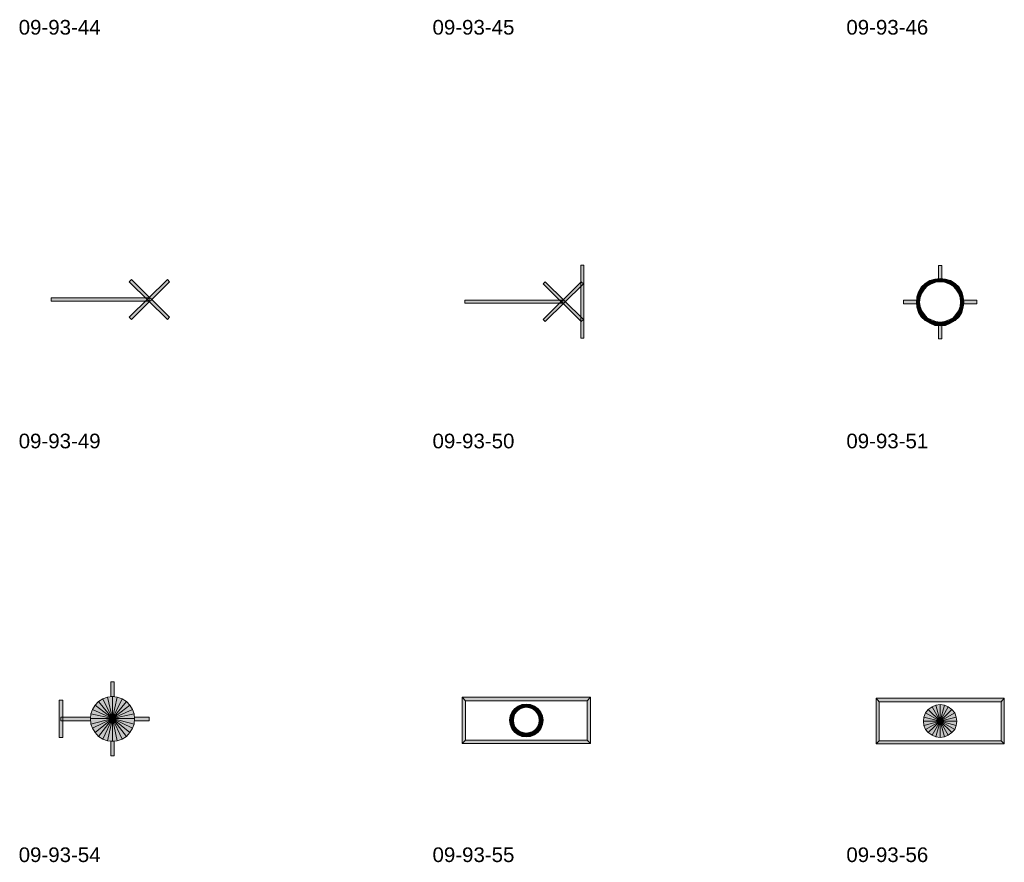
# Model space of a CAD drawing. Header units: millimetres. Extents: x 11 to 308, y -2333 to 36.
# Tile 30 of 85: x 15 to 170, y -1423 to -1291. Entities that reach past the tile are written whole.
import ezdxf

# ---------------------------------------------------------------- set-up
doc = ezdxf.new("R2010")
doc.units = ezdxf.units.MM
doc.layers.add('DGE_DATOS', color=7, linetype='Continuous', lineweight=0)
doc.layers.add('DGE_SIMBOLOS', color=7, linetype='Continuous', lineweight=0)
doc.styles.add('DGE_ARIAL', font='arial.ttf')

# ---------------------------------------------------------------- blocks, each defined once
blk = doc.blocks.new('DGE_09_93_49')
at = {"layer": 'DGE_SIMBOLOS', "true_color": 0x000000}
for points in [[(8.37, 3.51), (2.7, -2.76), (2.36, -2.42), (8.37, 3.51)], [(2.7, 3.51), (2.36, 3.17), (8.71, -2.42), (2.7, 3.51)], [(2.36, 3.17), (8.71, -2.42), (8.37, -2.76), (2.36, 3.17)], [(8.71, 3.17), (8.37, 3.51), (2.7, -2.76), (8.71, 3.17)], [(-9.92, 0.55), (-9.92, 0.12), (5.49, 0.55), (-9.92, 0.55)], [(-9.92, 0.12), (5.49, 0.55), (5.49, 0.12), (-9.92, 0.12)]]:
    blk.add_hatch(color=18, dxfattribs=at).paths.add_polyline_path(points, flags=0)
at = {"layer": 'DGE_SIMBOLOS', "color": 18, "lineweight": 9, "true_color": 0x000000}
for points in [[(8.71, 3.17), (2.7, -2.76), (2.36, -2.42), (8.37, 3.51), (8.71, 3.17)], [(2.7, 3.51), (8.71, -2.42), (8.37, -2.76), (2.36, 3.17), (2.7, 3.51)], [(-9.92, 0.63), (5.49, 0.63), (5.49, 0.12), (-9.92, 0.12), (-9.92, 0.63)]]:
    blk.add_lwpolyline(points, close=True, dxfattribs=at)
blk = doc.blocks.new('DGE_09_93_50')
at = {"layer": 'DGE_SIMBOLOS', "true_color": 0x000000}
for points in [[(8.79, 5.8), (8.28, 5.8), (8.79, -5.72), (8.79, 5.8)], [(8.28, 5.8), (8.79, -5.72), (8.28, -5.72), (8.28, 5.8)], [(8.37, 3.17), (2.7, -3.09), (2.36, -2.76), (8.37, 3.17)], [(2.7, 3.17), (2.36, 2.83), (8.71, -2.76), (2.7, 3.17)], [(8.71, 2.83), (8.37, 3.17), (2.7, -3.09), (8.71, 2.83)], [(2.36, 2.83), (8.71, -2.76), (8.37, -3.09), (2.36, 2.83)], [(-9.92, 0.21), (-9.92, -0.22), (5.49, 0.21), (-9.92, 0.21)], [(-9.92, -0.22), (5.49, 0.21), (5.49, -0.22), (-9.92, -0.22)]]:
    blk.add_hatch(color=18, dxfattribs=at).paths.add_polyline_path(points, flags=0)
at = {"layer": 'DGE_SIMBOLOS', "color": 18, "lineweight": 9, "true_color": 0x000000}
for points in [[(8.79, 5.8), (8.79, -5.72), (8.28, -5.72), (8.28, 5.8), (8.79, 5.8)], [(8.71, 2.83), (2.7, -3.09), (2.36, -2.76), (8.37, 3.17), (8.71, 2.83)], [(2.7, 3.17), (8.71, -2.76), (8.37, -3.09), (2.36, 2.83), (2.7, 3.17)], [(-9.92, 0.29), (5.49, 0.29), (5.49, -0.22), (-9.92, -0.22), (-9.92, 0.29)]]:
    blk.add_lwpolyline(points, close=True, dxfattribs=at)
blk = doc.blocks.new('DGE_09_93_51')
at = {"layer": 'DGE_SIMBOLOS', "true_color": 0x000000}
for points in [[(-0.52, 3.42), (-0.01, 3.42), (-0.52, 5.71), (-0.52, 3.42)], [(-0.01, 3.42), (-0.52, 5.71), (-0.01, 5.71), (-0.01, 3.42)], [(-1.88, 3.34), (-1.62, 2.83), (-2.64, 2.92), (-1.88, 3.34)], [(-1.11, 3.59), (-0.95, 3.09), (-1.88, 3.34), (-1.11, 3.59)], [(-0.95, 3.09), (-1.88, 3.34), (-1.62, 2.83), (-0.95, 3.09)], [(-0.27, 3.68), (-0.27, 3.17), (-1.11, 3.59), (-0.27, 3.68)], [(-0.27, 3.17), (-1.11, 3.59), (-0.95, 3.09), (-0.27, 3.17)], [(0.58, 3.59), (0.41, 3.09), (-0.27, 3.68), (0.58, 3.59)], [(0.41, 3.09), (-0.27, 3.68), (-0.27, 3.17), (0.41, 3.09)], [(1.09, 2.83), (0.58, 3.59), (0.41, 3.09), (1.09, 2.83)], [(1.34, 3.34), (1.09, 2.83), (0.58, 3.59), (1.34, 3.34)], [(1.76, 2.49), (1.34, 3.34), (1.09, 2.83), (1.76, 2.49)], [(2.1, 2.92), (1.76, 2.49), (1.34, 3.34), (2.1, 2.92)], [(-3.65, 1.56), (-3.15, 1.39), (-3.91, 0.8), (-3.65, 1.56)], [(-3.23, 2.32), (-2.72, 1.99), (-3.65, 1.56), (-3.23, 2.32)], [(-2.72, 1.99), (-3.65, 1.56), (-3.15, 1.39), (-2.72, 1.99)], [(-2.64, 2.92), (-2.22, 2.49), (-3.23, 2.32), (-2.64, 2.92)], [(-2.22, 2.49), (-3.23, 2.32), (-2.72, 1.99), (-2.22, 2.49)], [(-1.62, 2.83), (-2.64, 2.92), (-2.22, 2.49), (-1.62, 2.83)], [(2.27, 1.99), (2.1, 2.92), (1.76, 2.49), (2.27, 1.99)], [(2.7, 2.32), (2.27, 1.99), (2.1, 2.92), (2.7, 2.32)], [(2.61, 1.39), (2.7, 2.32), (2.27, 1.99), (2.61, 1.39)], [(3.12, 1.56), (2.61, 1.39), (2.7, 2.32), (3.12, 1.56)], [(2.86, 0.72), (3.12, 1.56), (2.61, 1.39), (2.86, 0.72)], [(3.37, 0.8), (2.86, 0.72), (3.12, 1.56), (3.37, 0.8)], [(-3.74, -0.3), (-3.74, 0.29), (-6.03, -0.3), (-3.74, -0.3)], [(-3.74, 0.29), (-6.03, -0.3), (-6.03, 0.29), (-3.74, 0.29)], [(-3.91, 0.8), (-3.4, 0.72), (-3.99, -0.05), (-3.91, 0.8)], [(-3.4, 0.72), (-3.99, -0.05), (-3.49, -0.05), (-3.4, 0.72)], [(-3.15, 1.39), (-3.91, 0.8), (-3.4, 0.72), (-3.15, 1.39)], [(2.95, -0.05), (3.37, 0.8), (2.86, 0.72), (2.95, -0.05)], [(3.46, -0.05), (2.95, -0.05), (3.37, 0.8), (3.46, -0.05)], [(3.2, 0.29), (3.2, -0.3), (5.49, 0.29), (3.2, 0.29)], [(3.2, -0.3), (5.49, 0.29), (5.49, -0.3), (3.2, -0.3)], [(-3.99, -0.05), (-3.49, -0.05), (-3.91, -0.89), (-3.99, -0.05)], [(-3.49, -0.05), (-3.91, -0.89), (-3.4, -0.72), (-3.49, -0.05)], [(-3.91, -0.89), (-3.4, -0.72), (-3.65, -1.66), (-3.91, -0.89)], [(-3.4, -0.72), (-3.65, -1.66), (-3.15, -1.4), (-3.4, -0.72)], [(-3.65, -1.66), (-3.15, -1.4), (-3.23, -2.33), (-3.65, -1.66)], [(-3.15, -1.4), (-3.23, -2.33), (-2.72, -1.99), (-3.15, -1.4)], [(2.27, -1.99), (3.12, -1.66), (2.61, -1.4), (2.27, -1.99)], [(2.61, -1.4), (3.37, -0.89), (2.86, -0.72), (2.61, -1.4)], [(3.12, -1.66), (2.61, -1.4), (3.37, -0.89), (3.12, -1.66)], [(3.37, -0.89), (2.86, -0.72), (3.46, -0.05), (3.37, -0.89)], [(2.86, -0.72), (3.46, -0.05), (2.95, -0.05), (2.86, -0.72)], [(-3.23, -2.33), (-2.72, -1.99), (-2.64, -2.93), (-3.23, -2.33)], [(-2.72, -1.99), (-2.64, -2.93), (-2.22, -2.5), (-2.72, -1.99)], [(-2.64, -2.93), (-2.22, -2.5), (-1.88, -3.35), (-2.64, -2.93)], [(-2.22, -2.5), (-1.88, -3.35), (-1.62, -2.93), (-2.22, -2.5)], [(-1.88, -3.35), (-1.62, -2.93), (-1.11, -3.69), (-1.88, -3.35)], [(-1.62, -2.93), (-1.11, -3.69), (-0.95, -3.09), (-1.62, -2.93)], [(0.41, -3.09), (1.34, -3.35), (1.09, -2.93), (0.41, -3.09)], [(1.09, -2.93), (2.1, -2.93), (1.76, -2.5), (1.09, -2.93)], [(1.34, -3.35), (1.09, -2.93), (2.1, -2.93), (1.34, -3.35)], [(1.76, -2.5), (2.7, -2.33), (2.27, -1.99), (1.76, -2.5)], [(2.1, -2.93), (1.76, -2.5), (2.7, -2.33), (2.1, -2.93)], [(2.7, -2.33), (2.27, -1.99), (3.12, -1.66), (2.7, -2.33)], [(-1.11, -3.69), (-0.95, -3.09), (-0.27, -3.77), (-1.11, -3.69)], [(-0.95, -3.09), (-0.27, -3.77), (-0.27, -3.18), (-0.95, -3.09)], [(-0.01, -3.43), (-0.52, -3.43), (-0.01, -5.8), (-0.01, -3.43)], [(-0.52, -3.43), (-0.01, -5.8), (-0.52, -5.8), (-0.52, -3.43)], [(-0.27, -3.18), (0.58, -3.69), (0.41, -3.09), (-0.27, -3.18)], [(-0.27, -3.77), (-0.27, -3.18), (0.58, -3.69), (-0.27, -3.77)], [(0.58, -3.69), (0.41, -3.09), (1.34, -3.35), (0.58, -3.69)]]:
    blk.add_hatch(color=18, dxfattribs=at).paths.add_polyline_path(points, flags=0)
at = {"layer": 'DGE_SIMBOLOS', "color": 18, "lineweight": 9, "true_color": 0x000000}
for points in [[(-0.52, 3.42), (-0.52, 5.71), (-0.01, 5.71), (-0.01, 3.42), (-0.52, 3.42)], [(-1.88, 3.34), (-2.64, 2.92), (-2.3, 2.49), (-1.62, 2.83), (-1.88, 3.34)], [(-1.11, 3.59), (-1.88, 3.34), (-1.62, 2.83), (-0.95, 3.09), (-1.11, 3.59)], [(-0.27, 3.68), (-1.11, 3.59), (-0.95, 3.09), (-0.27, 3.17), (-0.27, 3.68)], [(0.58, 3.59), (-0.27, 3.68), (-0.27, 3.17), (0.41, 3.09), (0.58, 3.59)], [(1.34, 3.34), (0.58, 3.59), (0.41, 3.09), (1.09, 2.83), (1.34, 3.34)], [(2.1, 2.92), (1.34, 3.34), (1.09, 2.83), (1.76, 2.49), (2.1, 2.92)], [(-3.65, 1.56), (-3.91, 0.8), (-3.4, 0.72), (-3.15, 1.39), (-3.65, 1.56)], [(-3.23, 2.32), (-3.65, 1.56), (-3.15, 1.39), (-2.72, 1.99), (-3.23, 2.32)], [(-2.64, 2.92), (-3.23, 2.32), (-2.72, 1.99), (-2.3, 2.49), (-2.64, 2.92)], [(2.7, 2.32), (2.1, 2.92), (1.76, 2.49), (2.19, 1.99), (2.7, 2.32)], [(3.12, 1.56), (2.7, 2.32), (2.19, 1.99), (2.61, 1.39), (3.12, 1.56)], [(3.37, 0.8), (3.12, 1.56), (2.61, 1.39), (2.86, 0.72), (3.37, 0.8)], [(-3.74, -0.3), (-6.03, -0.3), (-6.03, 0.29), (-3.74, 0.29), (-3.74, -0.3)], [(-3.91, 0.8), (-3.99, -0.05), (-3.49, -0.05), (-3.4, 0.72), (-3.91, 0.8)], [(3.46, -0.05), (3.37, 0.8), (2.86, 0.72), (2.95, -0.05), (3.46, -0.05)], [(3.2, 0.29), (5.49, 0.29), (5.49, -0.3), (3.2, -0.3), (3.2, 0.29)], [(-3.99, -0.05), (-3.91, -0.81), (-3.4, -0.72), (-3.49, -0.05), (-3.99, -0.05)], [(-3.91, -0.81), (-3.65, -1.66), (-3.15, -1.4), (-3.4, -0.72), (-3.91, -0.81)], [(-3.65, -1.66), (-3.23, -2.33), (-2.72, -1.99), (-3.15, -1.4), (-3.65, -1.66)], [(2.7, -2.33), (3.12, -1.66), (2.61, -1.4), (2.19, -1.99), (2.7, -2.33)], [(3.12, -1.66), (3.37, -0.81), (2.86, -0.72), (2.61, -1.4), (3.12, -1.66)], [(3.37, -0.81), (3.46, -0.05), (2.95, -0.05), (2.86, -0.72), (3.37, -0.81)], [(-3.23, -2.33), (-2.64, -2.93), (-2.3, -2.5), (-2.72, -1.99), (-3.23, -2.33)], [(-2.64, -2.93), (-1.88, -3.35), (-1.62, -2.84), (-2.3, -2.5), (-2.64, -2.93)], [(-1.88, -3.35), (-1.11, -3.69), (-0.95, -3.09), (-1.62, -2.84), (-1.88, -3.35)], [(0.58, -3.69), (1.34, -3.35), (1.09, -2.84), (0.41, -3.09), (0.58, -3.69)], [(1.34, -3.35), (2.1, -2.93), (1.76, -2.5), (1.09, -2.84), (1.34, -3.35)], [(2.1, -2.93), (2.7, -2.33), (2.19, -1.99), (1.76, -2.5), (2.1, -2.93)], [(-1.11, -3.69), (-0.27, -3.77), (-0.27, -3.18), (-0.95, -3.09), (-1.11, -3.69)], [(-0.01, -3.43), (-0.01, -5.8), (-0.52, -5.8), (-0.52, -3.43), (-0.01, -3.43)], [(-0.27, -3.77), (0.58, -3.69), (0.41, -3.09), (-0.27, -3.18), (-0.27, -3.77)]]:
    blk.add_lwpolyline(points, close=True, dxfattribs=at)
blk = doc.blocks.new('DGE_09_93_54')
at = {"layer": 'DGE_SIMBOLOS', "true_color": 0x000000}
for points in [[(-0.52, 3), (-0.01, 3), (-0.52, 5.29), (-0.52, 3)], [(-0.01, 3), (-0.52, 5.29), (-0.01, 5.29), (-0.01, 3)], [(-8.06, 2.41), (-8.65, 2.41), (-8.06, -3.43), (-8.06, 2.41)], [(-8.65, 2.41), (-8.06, -3.43), (-8.65, -3.43), (-8.65, 2.41)], [(-2.98, 1.65), (-3.4, 0.97), (-0.27, -0.47), (-2.98, 1.65)], [(-2.47, 2.24), (-2.98, 1.65), (-0.27, -0.47), (-2.47, 2.24)], [(-1.79, 2.66), (-2.47, 2.24), (-0.27, -0.47), (-1.79, 2.66)], [(-1.03, 2.92), (-1.79, 2.66), (-0.27, -0.47), (-1.03, 2.92)], [(-0.27, 3), (-1.03, 2.92), (-0.27, -0.47), (-0.27, 3)], [(0.49, 2.92), (-0.27, 3), (-0.27, -0.47), (0.49, 2.92)], [(1.26, 2.66), (0.49, 2.92), (-0.27, -0.47), (1.26, 2.66)], [(1.93, 2.24), (1.26, 2.66), (-0.27, -0.47), (1.93, 2.24)], [(2.44, 1.65), (1.93, 2.24), (-0.27, -0.47), (2.44, 1.65)], [(2.86, 0.97), (2.44, 1.65), (-0.27, -0.47), (2.86, 0.97)], [(-3.65, 0.29), (-3.74, -0.47), (-0.27, -0.47), (-3.65, 0.29)], [(-3.4, 0.97), (-3.65, 0.29), (-0.27, -0.47), (-3.4, 0.97)], [(3.12, 0.29), (2.86, 0.97), (-0.27, -0.47), (3.12, 0.29)], [(3.2, -0.47), (3.12, 0.29), (-0.27, -0.47), (3.2, -0.47)], [(-8.4, -0.22), (-8.4, -0.81), (-3.74, -0.22), (-8.4, -0.22)], [(-8.4, -0.81), (-3.74, -0.22), (-3.74, -0.81), (-8.4, -0.81)], [(-3.74, -0.47), (-3.65, -1.32), (-0.27, -0.47), (-3.74, -0.47)], [(-3.65, -1.32), (-3.4, -1.99), (-0.27, -0.47), (-3.65, -1.32)], [(-3.4, -1.99), (-2.98, -2.67), (-0.27, -0.47), (-3.4, -1.99)], [(-2.98, -2.67), (-2.47, -3.26), (-0.27, -0.47), (-2.98, -2.67)], [(-2.47, -3.26), (-1.79, -3.69), (-0.27, -0.47), (-2.47, -3.26)], [(-1.79, -3.69), (-1.03, -3.94), (-0.27, -0.47), (-1.79, -3.69)], [(-1.03, -3.94), (-0.27, -4.03), (-0.27, -0.47), (-1.03, -3.94)], [(-0.27, -4.03), (0.49, -3.94), (-0.27, -0.47), (-0.27, -4.03)], [(0.49, -3.94), (1.26, -3.69), (-0.27, -0.47), (0.49, -3.94)], [(1.26, -3.69), (1.93, -3.26), (-0.27, -0.47), (1.26, -3.69)], [(1.93, -3.26), (2.44, -2.67), (-0.27, -0.47), (1.93, -3.26)], [(2.44, -2.67), (2.86, -1.99), (-0.27, -0.47), (2.44, -2.67)], [(2.86, -1.99), (3.12, -1.32), (-0.27, -0.47), (2.86, -1.99)], [(3.12, -1.32), (3.2, -0.47), (-0.27, -0.47), (3.12, -1.32)], [(3.2, -0.22), (3.2, -0.81), (5.49, -0.22), (3.2, -0.22)], [(3.2, -0.81), (5.49, -0.22), (5.49, -0.81), (3.2, -0.81)], [(-0.01, -4.03), (-0.52, -4.03), (-0.01, -6.31), (-0.01, -4.03)], [(-0.52, -4.03), (-0.01, -6.31), (-0.52, -6.31), (-0.52, -4.03)]]:
    blk.add_hatch(color=18, dxfattribs=at).paths.add_polyline_path(points, flags=0)
at = {"layer": 'DGE_SIMBOLOS', "color": 18, "lineweight": 9, "true_color": 0x000000}
for points in [[(-0.52, 3), (-0.52, 5.29), (-0.01, 5.29), (-0.01, 3), (-0.52, 3)], [(-8.06, 2.41), (-8.06, -3.43), (-8.65, -3.43), (-8.65, 2.41), (-8.06, 2.41)], [(-2.98, 1.65), (-3.4, 0.97), (-0.27, -0.47), (-2.98, 1.65)], [(-2.47, 2.24), (-2.98, 1.65), (-0.27, -0.47), (-2.47, 2.24)], [(-1.79, 2.66), (-2.47, 2.24), (-0.27, -0.47), (-1.79, 2.66)], [(-1.03, 2.92), (-1.79, 2.66), (-0.27, -0.47), (-1.03, 2.92)], [(-0.27, 3), (-1.03, 2.92), (-0.27, -0.47), (-0.27, 3)], [(0.49, 2.92), (-0.27, 3), (-0.27, -0.47), (0.49, 2.92)], [(1.26, 2.66), (0.49, 2.92), (-0.27, -0.47), (1.26, 2.66)], [(1.93, 2.24), (1.26, 2.66), (-0.27, -0.47), (1.93, 2.24)], [(2.44, 1.65), (1.93, 2.24), (-0.27, -0.47), (2.44, 1.65)], [(2.86, 0.97), (2.44, 1.65), (-0.27, -0.47), (2.86, 0.97)], [(-3.65, 0.29), (-3.74, -0.47), (-0.27, -0.47), (-3.65, 0.29)], [(-3.4, 0.97), (-3.65, 0.29), (-0.27, -0.47), (-3.4, 0.97)], [(3.12, 0.29), (2.86, 0.97), (-0.27, -0.47), (3.12, 0.29)], [(3.2, -0.47), (3.12, 0.29), (-0.27, -0.47), (3.2, -0.47)], [(-8.4, -0.22), (-3.74, -0.22), (-3.74, -0.81), (-8.4, -0.81), (-8.4, -0.22)], [(-3.74, -0.47), (-3.65, -1.32), (-0.27, -0.47), (-3.74, -0.47)], [(-3.65, -1.32), (-3.4, -1.99), (-0.27, -0.47), (-3.65, -1.32)], [(-3.4, -1.99), (-2.98, -2.67), (-0.27, -0.47), (-3.4, -1.99)], [(-2.98, -2.67), (-2.47, -3.26), (-0.27, -0.47), (-2.98, -2.67)], [(-2.47, -3.26), (-1.79, -3.69), (-0.27, -0.47), (-2.47, -3.26)], [(-1.79, -3.69), (-1.03, -3.94), (-0.27, -0.47), (-1.79, -3.69)], [(-1.03, -3.94), (-0.27, -4.03), (-0.27, -0.47), (-1.03, -3.94)], [(-0.27, -4.03), (0.49, -3.94), (-0.27, -0.47), (-0.27, -4.03)], [(0.49, -3.94), (1.26, -3.69), (-0.27, -0.47), (0.49, -3.94)], [(1.26, -3.69), (1.93, -3.26), (-0.27, -0.47), (1.26, -3.69)], [(1.93, -3.26), (2.44, -2.67), (-0.27, -0.47), (1.93, -3.26)], [(2.44, -2.67), (2.86, -1.99), (-0.27, -0.47), (2.44, -2.67)], [(2.86, -1.99), (3.12, -1.32), (-0.27, -0.47), (2.86, -1.99)], [(3.12, -1.32), (3.2, -0.47), (-0.27, -0.47), (3.12, -1.32)], [(3.2, -0.22), (5.49, -0.22), (5.49, -0.81), (3.2, -0.81), (3.2, -0.22)], [(-0.01, -4.03), (-0.01, -6.31), (-0.52, -6.31), (-0.52, -4.03), (-0.01, -4.03)]]:
    blk.add_lwpolyline(points, close=True, dxfattribs=at)
blk = doc.blocks.new('DGE_09_93_55')
at = {"layer": 'DGE_SIMBOLOS', "true_color": 0x000000}
for points in [[(-10.34, 2.92), (-9.84, 2.32), (9.81, 2.92), (-10.34, 2.92)], [(-10.34, -4.36), (-9.84, -3.86), (-10.34, 2.92), (-10.34, -4.36)], [(-9.84, -3.86), (-10.34, 2.92), (-9.84, 2.32), (-9.84, -3.86)], [(-9.84, 2.32), (9.81, 2.92), (9.3, 2.32), (-9.84, 2.32)], [(-0.95, 1.73), (-0.78, 1.22), (-1.54, 1.48), (-0.95, 1.73)], [(-0.27, 1.82), (-0.27, 1.31), (-0.95, 1.73), (-0.27, 1.82)], [(-0.27, 1.31), (-0.95, 1.73), (-0.78, 1.22), (-0.27, 1.31)], [(0.41, 1.73), (0.24, 1.22), (-0.27, 1.82), (0.41, 1.73)], [(0.24, 1.22), (-0.27, 1.82), (-0.27, 1.31), (0.24, 1.22)], [(0.75, 0.97), (0.41, 1.73), (0.24, 1.22), (0.75, 0.97)], [(1, 1.48), (0.75, 0.97), (0.41, 1.73), (1, 1.48)], [(9.81, 2.92), (9.3, 2.32), (9.81, -4.36), (9.81, 2.92)], [(9.3, 2.32), (9.81, -4.36), (9.3, -3.86), (9.3, 2.32)], [(-2.47, 0.55), (-2.05, 0.29), (-2.81, -0.05), (-2.47, 0.55)], [(-2.05, 0.29), (-2.81, -0.05), (-2.22, -0.22), (-2.05, 0.29)], [(-2.13, 1.05), (-1.71, 0.72), (-2.47, 0.55), (-2.13, 1.05)], [(-1.71, 0.72), (-2.47, 0.55), (-2.05, 0.29), (-1.71, 0.72)], [(-1.54, 1.48), (-1.28, 0.97), (-2.13, 1.05), (-1.54, 1.48)], [(-1.28, 0.97), (-2.13, 1.05), (-1.71, 0.72), (-1.28, 0.97)], [(-0.78, 1.22), (-1.54, 1.48), (-1.28, 0.97), (-0.78, 1.22)], [(1.17, 0.72), (1, 1.48), (0.75, 0.97), (1.17, 0.72)], [(1.59, 1.05), (1.17, 0.72), (1, 1.48), (1.59, 1.05)], [(1.51, 0.29), (1.59, 1.05), (1.17, 0.72), (1.51, 0.29)], [(2.02, 0.55), (1.51, 0.29), (1.59, 1.05), (2.02, 0.55)], [(1.68, -0.22), (2.02, 0.55), (1.51, 0.29), (1.68, -0.22)], [(2.27, -0.05), (1.68, -0.22), (2.02, 0.55), (2.27, -0.05)], [(-2.81, -0.05), (-2.22, -0.22), (-2.89, -0.72), (-2.81, -0.05)], [(-2.22, -0.22), (-2.89, -0.72), (-2.3, -0.72), (-2.22, -0.22)], [(-2.89, -0.72), (-2.3, -0.72), (-2.81, -1.4), (-2.89, -0.72)], [(-2.3, -0.72), (-2.81, -1.4), (-2.22, -1.32), (-2.3, -0.72)], [(-2.81, -1.4), (-2.22, -1.32), (-2.47, -2.08), (-2.81, -1.4)], [(-2.22, -1.32), (-2.47, -2.08), (-2.05, -1.74), (-2.22, -1.32)], [(1.51, -1.74), (2.27, -1.4), (1.68, -1.32), (1.51, -1.74)], [(2.02, -2.08), (1.51, -1.74), (2.27, -1.4), (2.02, -2.08)], [(1.76, -0.72), (2.27, -0.05), (1.68, -0.22), (1.76, -0.72)], [(2.27, -1.4), (1.68, -1.32), (2.36, -0.72), (2.27, -1.4)], [(1.68, -1.32), (2.36, -0.72), (1.76, -0.72), (1.68, -1.32)], [(2.36, -0.72), (1.76, -0.72), (2.27, -0.05), (2.36, -0.72)], [(-2.47, -2.08), (-2.05, -1.74), (-2.13, -2.59), (-2.47, -2.08)], [(-2.05, -1.74), (-2.13, -2.59), (-1.71, -2.16), (-2.05, -1.74)], [(-2.13, -2.59), (-1.71, -2.16), (-1.54, -3.01), (-2.13, -2.59)], [(-1.71, -2.16), (-1.54, -3.01), (-1.28, -2.5), (-1.71, -2.16)], [(-1.54, -3.01), (-1.28, -2.5), (-0.95, -3.26), (-1.54, -3.01)], [(-1.28, -2.5), (-0.95, -3.26), (-0.78, -2.67), (-1.28, -2.5)], [(-0.95, -3.26), (-0.78, -2.67), (-0.27, -3.35), (-0.95, -3.26)], [(-0.78, -2.67), (-0.27, -3.35), (-0.27, -2.76), (-0.78, -2.67)], [(-0.27, -2.76), (0.41, -3.26), (0.24, -2.67), (-0.27, -2.76)], [(-0.27, -3.35), (-0.27, -2.76), (0.41, -3.26), (-0.27, -3.35)], [(0.24, -2.67), (1, -3.01), (0.75, -2.5), (0.24, -2.67)], [(0.41, -3.26), (0.24, -2.67), (1, -3.01), (0.41, -3.26)], [(0.75, -2.5), (1.59, -2.59), (1.17, -2.16), (0.75, -2.5)], [(1, -3.01), (0.75, -2.5), (1.59, -2.59), (1, -3.01)], [(1.17, -2.16), (2.02, -2.08), (1.51, -1.74), (1.17, -2.16)], [(1.59, -2.59), (1.17, -2.16), (2.02, -2.08), (1.59, -2.59)], [(9.81, -4.36), (9.3, -3.86), (-10.34, -4.36), (9.81, -4.36)], [(9.3, -3.86), (-10.34, -4.36), (-9.84, -3.86), (9.3, -3.86)]]:
    blk.add_hatch(color=18, dxfattribs=at).paths.add_polyline_path(points, flags=0)
at = {"layer": 'DGE_SIMBOLOS', "color": 18, "lineweight": 9, "true_color": 0x000000}
for points in [[(-10.34, 2.92), (9.81, 2.92), (9.3, 2.32), (-9.84, 2.32), (-10.34, 2.92)], [(-10.34, -4.36), (-10.34, 2.92), (-9.84, 2.32), (-9.84, -3.86), (-10.34, -4.36)], [(-0.95, 1.73), (-1.54, 1.48), (-1.28, 1.05), (-0.78, 1.22), (-0.95, 1.73)], [(-0.27, 1.82), (-0.95, 1.73), (-0.78, 1.22), (-0.27, 1.31), (-0.27, 1.82)], [(0.41, 1.73), (-0.27, 1.82), (-0.27, 1.31), (0.24, 1.22), (0.41, 1.73)], [(1, 1.48), (0.41, 1.73), (0.24, 1.22), (0.75, 1.05), (1, 1.48)], [(9.81, 2.92), (9.81, -4.36), (9.3, -3.86), (9.3, 2.32), (9.81, 2.92)], [(-2.55, 0.55), (-2.81, -0.05), (-2.22, -0.22), (-2.05, 0.29), (-2.55, 0.55)], [(-2.13, 1.05), (-2.55, 0.55), (-2.05, 0.29), (-1.71, 0.72), (-2.13, 1.05)], [(-1.54, 1.48), (-2.13, 1.05), (-1.71, 0.72), (-1.28, 1.05), (-1.54, 1.48)], [(1.59, 1.05), (1, 1.48), (0.75, 1.05), (1.17, 0.72), (1.59, 1.05)], [(2.02, 0.55), (1.59, 1.05), (1.17, 0.72), (1.51, 0.29), (2.02, 0.55)], [(2.27, -0.05), (2.02, 0.55), (1.51, 0.29), (1.68, -0.22), (2.27, -0.05)], [(-2.81, -0.05), (-2.89, -0.72), (-2.3, -0.72), (-2.22, -0.22), (-2.81, -0.05)], [(-2.89, -0.72), (-2.81, -1.4), (-2.22, -1.23), (-2.3, -0.72), (-2.89, -0.72)], [(-2.81, -1.4), (-2.55, -2.08), (-2.05, -1.74), (-2.22, -1.23), (-2.81, -1.4)], [(2.02, -2.08), (2.27, -1.4), (1.68, -1.23), (1.51, -1.74), (2.02, -2.08)], [(2.36, -0.72), (2.27, -0.05), (1.68, -0.22), (1.76, -0.72), (2.36, -0.72)], [(2.27, -1.4), (2.36, -0.72), (1.76, -0.72), (1.68, -1.23), (2.27, -1.4)], [(-2.55, -2.08), (-2.13, -2.59), (-1.71, -2.16), (-2.05, -1.74), (-2.55, -2.08)], [(-2.13, -2.59), (-1.54, -3.01), (-1.28, -2.5), (-1.71, -2.16), (-2.13, -2.59)], [(-1.54, -3.01), (-0.95, -3.26), (-0.78, -2.67), (-1.28, -2.5), (-1.54, -3.01)], [(-0.95, -3.26), (-0.27, -3.35), (-0.27, -2.76), (-0.78, -2.67), (-0.95, -3.26)], [(-0.27, -3.35), (0.41, -3.26), (0.24, -2.67), (-0.27, -2.76), (-0.27, -3.35)], [(0.41, -3.26), (1, -3.01), (0.75, -2.5), (0.24, -2.67), (0.41, -3.26)], [(1, -3.01), (1.59, -2.59), (1.17, -2.16), (0.75, -2.5), (1, -3.01)], [(1.59, -2.59), (2.02, -2.08), (1.51, -1.74), (1.17, -2.16), (1.59, -2.59)], [(9.81, -4.36), (-10.34, -4.36), (-9.84, -3.86), (9.3, -3.86), (9.81, -4.36)]]:
    blk.add_lwpolyline(points, close=True, dxfattribs=at)
blk = doc.blocks.new('DGE_09_93_56')
at = {"layer": 'DGE_SIMBOLOS', "true_color": 0x000000}
for points in [[(-10.34, 2.75), (-9.84, 2.15), (9.81, 2.75), (-10.34, 2.75)], [(-10.34, -4.45), (-9.84, -3.94), (-10.34, 2.75), (-10.34, -4.45)], [(-9.84, -3.94), (-10.34, 2.75), (-9.84, 2.15), (-9.84, -3.94)], [(-9.84, 2.15), (9.81, 2.75), (9.3, 2.15), (-9.84, 2.15)], [(-0.95, 1.65), (-1.54, 1.39), (-0.27, -0.89), (-0.95, 1.65)], [(-0.27, 1.73), (-0.95, 1.65), (-0.27, -0.89), (-0.27, 1.73)], [(0.41, 1.65), (-0.27, 1.73), (-0.27, -0.89), (0.41, 1.65)], [(1, 1.39), (0.41, 1.65), (-0.27, -0.89), (1, 1.39)], [(9.81, 2.75), (9.3, 2.15), (9.81, -4.45), (9.81, 2.75)], [(9.3, 2.15), (9.81, -4.45), (9.3, -3.94), (9.3, 2.15)], [(-2.47, 0.46), (-2.81, -0.22), (-0.27, -0.89), (-2.47, 0.46)], [(-2.13, 0.97), (-2.47, 0.46), (-0.27, -0.89), (-2.13, 0.97)], [(-1.54, 1.39), (-2.13, 0.97), (-0.27, -0.89), (-1.54, 1.39)], [(1.59, 0.97), (1, 1.39), (-0.27, -0.89), (1.59, 0.97)], [(2.02, 0.46), (1.59, 0.97), (-0.27, -0.89), (2.02, 0.46)], [(2.27, -0.22), (2.02, 0.46), (-0.27, -0.89), (2.27, -0.22)], [(-2.81, -0.22), (-2.89, -0.89), (-0.27, -0.89), (-2.81, -0.22)], [(-2.89, -0.89), (-2.81, -1.57), (-0.27, -0.89), (-2.89, -0.89)], [(-2.81, -1.57), (-2.47, -2.16), (-0.27, -0.89), (-2.81, -1.57)], [(-2.47, -2.16), (-2.13, -2.67), (-0.27, -0.89), (-2.47, -2.16)], [(-2.13, -2.67), (-1.54, -3.09), (-0.27, -0.89), (-2.13, -2.67)], [(-1.54, -3.09), (-0.95, -3.35), (-0.27, -0.89), (-1.54, -3.09)], [(-0.95, -3.35), (-0.27, -3.43), (-0.27, -0.89), (-0.95, -3.35)], [(2.36, -0.89), (2.27, -0.22), (-0.27, -0.89), (2.36, -0.89)], [(-0.27, -3.43), (0.41, -3.35), (-0.27, -0.89), (-0.27, -3.43)], [(0.41, -3.35), (1, -3.09), (-0.27, -0.89), (0.41, -3.35)], [(1, -3.09), (1.59, -2.67), (-0.27, -0.89), (1, -3.09)], [(1.59, -2.67), (2.02, -2.16), (-0.27, -0.89), (1.59, -2.67)], [(2.02, -2.16), (2.27, -1.57), (-0.27, -0.89), (2.02, -2.16)], [(2.27, -1.57), (2.36, -0.89), (-0.27, -0.89), (2.27, -1.57)], [(9.81, -4.45), (9.3, -3.94), (-10.34, -4.45), (9.81, -4.45)], [(9.3, -3.94), (-10.34, -4.45), (-9.84, -3.94), (9.3, -3.94)]]:
    blk.add_hatch(color=18, dxfattribs=at).paths.add_polyline_path(points, flags=0)
at = {"layer": 'DGE_SIMBOLOS', "color": 18, "lineweight": 9, "true_color": 0x000000}
for points in [[(-10.34, 2.75), (9.81, 2.75), (9.3, 2.15), (-9.84, 2.15), (-10.34, 2.75)], [(-10.34, -4.45), (-10.34, 2.75), (-9.84, 2.15), (-9.84, -3.94), (-10.34, -4.45)], [(-0.95, 1.65), (-1.54, 1.39), (-0.27, -0.89), (-0.95, 1.65)], [(-0.27, 1.73), (-0.95, 1.65), (-0.27, -0.89), (-0.27, 1.73)], [(0.41, 1.65), (-0.27, 1.73), (-0.27, -0.89), (0.41, 1.65)], [(1, 1.39), (0.41, 1.65), (-0.27, -0.89), (1, 1.39)], [(9.81, 2.75), (9.81, -4.45), (9.3, -3.94), (9.3, 2.15), (9.81, 2.75)], [(-2.55, 0.46), (-2.81, -0.22), (-0.27, -0.89), (-2.55, 0.46)], [(-2.13, 0.97), (-2.55, 0.46), (-0.27, -0.89), (-2.13, 0.97)], [(-1.54, 1.39), (-2.13, 0.97), (-0.27, -0.89), (-1.54, 1.39)], [(1.59, 0.97), (1, 1.39), (-0.27, -0.89), (1.59, 0.97)], [(2.02, 0.46), (1.59, 0.97), (-0.27, -0.89), (2.02, 0.46)], [(2.27, -0.22), (2.02, 0.46), (-0.27, -0.89), (2.27, -0.22)], [(-2.81, -0.22), (-2.89, -0.89), (-0.27, -0.89), (-2.81, -0.22)], [(-2.89, -0.89), (-2.81, -1.57), (-0.27, -0.89), (-2.89, -0.89)], [(-2.81, -1.57), (-2.55, -2.16), (-0.27, -0.89), (-2.81, -1.57)], [(-2.55, -2.16), (-2.13, -2.67), (-0.27, -0.89), (-2.55, -2.16)], [(-2.13, -2.67), (-1.54, -3.09), (-0.27, -0.89), (-2.13, -2.67)], [(-1.54, -3.09), (-0.95, -3.35), (-0.27, -0.89), (-1.54, -3.09)], [(-0.95, -3.35), (-0.27, -3.43), (-0.27, -0.89), (-0.95, -3.35)], [(2.36, -0.89), (2.27, -0.22), (-0.27, -0.89), (2.36, -0.89)], [(-0.27, -3.43), (0.41, -3.35), (-0.27, -0.89), (-0.27, -3.43)], [(0.41, -3.35), (1, -3.09), (-0.27, -0.89), (0.41, -3.35)], [(1, -3.09), (1.59, -2.67), (-0.27, -0.89), (1, -3.09)], [(1.59, -2.67), (2.02, -2.16), (-0.27, -0.89), (1.59, -2.67)], [(2.02, -2.16), (2.27, -1.57), (-0.27, -0.89), (2.02, -2.16)], [(2.27, -1.57), (2.36, -0.89), (-0.27, -0.89), (2.27, -1.57)], [(9.81, -4.45), (-10.34, -4.45), (-9.84, -3.94), (9.3, -3.94), (9.81, -4.45)]]:
    blk.add_lwpolyline(points, close=True, dxfattribs=at)

msp = doc.modelspace()

# ---------------------------------------------------------------- block references
for name, p in [('DGE_09_93_50', (95, -1335)), ('DGE_09_93_51', (160, -1335)), ('DGE_09_93_49', (30, -1335)), ('DGE_09_93_54', (30, -1400)), ('DGE_09_93_55', (95, -1400)), ('DGE_09_93_56', (160, -1400))]:
    msp.add_blockref(name, p)

# ---------------------------------------------------------------- texts
at = {"layer": 'DGE_DATOS', "style": 'DGE_ARIAL'}
for s, p in [('09-93-44', (15, -1293)), ('09-93-45', (80, -1293)), ('09-93-46', (145, -1293)), ('09-93-49', (15, -1358)), ('09-93-50', (80, -1358)), ('09-93-51', (145, -1358)), ('09-93-54', (15, -1423)), ('09-93-55', (80, -1423)), ('09-93-56', (145, -1423))]:
    msp.add_text(s, height=2.3, dxfattribs=at).set_placement(p)

doc.saveas('drawing.dxf')
